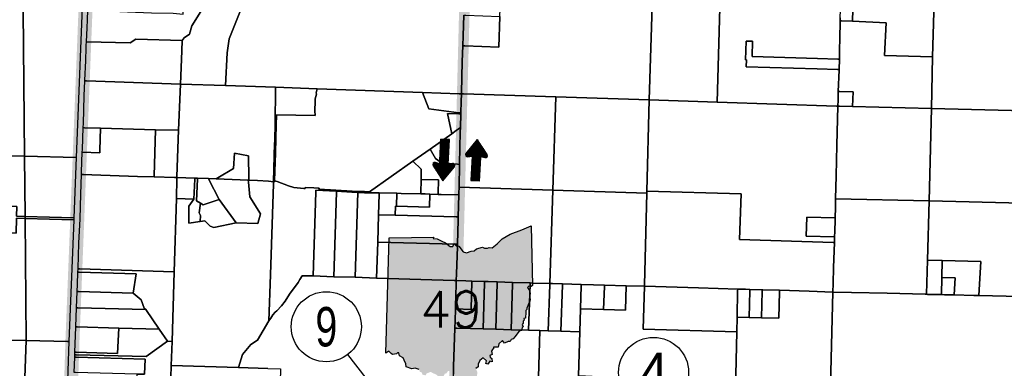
# Model space of a CAD drawing. Header units: feet. Extents: x 1267057 to 1687180, y 157668 to 661817.
# Tile 66 of 157: x 1326302 to 1340347, y 284711 to 289687. Entities that reach past the tile are written whole.
import ezdxf
from ezdxf.enums import TextEntityAlignment as Align

# ---------------------------------------------------------------- set-up
doc = ezdxf.new("R2010")
doc.units = ezdxf.units.FT
doc.header["$MEASUREMENT"] = 0
doc.linetypes.add('F', pattern=[0.15, 0.1, -0.05])
doc.linetypes.add('PHANTOM2', pattern=[1.25, 0.625, -0.125, 0.125, -0.125, 0.125, -0.125])
for name, color, linetype in [('61', 247, 'Continuous'), ('62', 247, 'Continuous'), ('CL-TICK-PI', 1, 'Continuous'), ('County_Land_Parcels_IDHS_', 247, 'Continuous'), ('Hatch-sign', 9, 'Continuous'), ('mercercounty', 247, 'Continuous'), ('SHEET', 4, 'Continuous'), ('SIGN', 9, 'Continuous')]:
    doc.layers.add(name, color=color, linetype=linetype)
doc.styles.get("Standard").update_dxf_attribs({"font": 'font31.shx'})
doc.styles.add('TXT', font='simplex.shx')

# ---------------------------------------------------------------- blocks, each defined once
blk = doc.blocks.new('*X15')
at = {"color": 0}
for p, q in [((1.506, 2.638), (1.627, 2.638)), ((1.523, 2.65), (1.63, 2.65)), ((1.54, 2.663), (1.633, 2.663)), ((1.557, 2.675), (1.635, 2.675)), ((1.575, 2.688), (1.636, 2.688)), ((1.592, 2.7), (1.63, 2.7)), ((1.42, 2.575), (1.923, 2.575)), ((1.434, 2.562), (1.923, 2.562)), ((1.437, 2.587), (1.923, 2.587)), ((1.451, 2.55), (1.923, 2.55)), ((1.454, 2.6), (1.923, 2.6)), ((1.469, 2.538), (1.923, 2.538)), ((1.471, 2.612), (1.923, 2.612)), ((1.486, 2.525), (1.923, 2.525)), ((1.488, 2.625), (1.923, 2.625)), ((1.503, 2.513), (1.627, 2.513)), ((1.52, 2.5), (1.629, 2.5)), ((1.538, 2.487), (1.632, 2.487)), ((1.555, 2.475), (1.635, 2.475)), ((1.572, 2.462), (1.637, 2.462)), ((1.589, 2.45), (1.632, 2.45))]:
    blk.add_line(p, q, dxfattribs=at)
blk = doc.blocks.new('arrow')
at = {"layer": 'SIGN', "color": 6}
for points in [[(1332292, 287632), (1332232, 287649, 0.691214), (1332199, 287605), (1332339, 287387), (1332503, 287588, 0.691214), (1332475, 287636), (1332413, 287625), (1332433, 287975), (1332311, 287981)], [(1332877, 287734), (1332937, 287718, 0.691214), (1332970, 287762), (1332829, 287979), (1332666, 287778, 0.691214), (1332694, 287731), (1332755, 287741), (1332736, 287392), (1332858, 287385)]]:
    blk.add_lwpolyline(points, format="xyb", close=True, dxfattribs=at)
for p, xscale, yscale, zscale, rotation in [((1335261, 285564), 1171.875000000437, 1171.875000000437, 1171.875000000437, 86.8866288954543), ((1329908, 289802), 1171.875000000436, 1171.875000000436, 1171.875000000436, 266.8866288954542)]:
    blk.add_blockref('*X15', p, dxfattribs=dict(at, xscale=xscale, yscale=yscale, zscale=zscale, rotation=rotation))

msp = doc.modelspace()

# ---------------------------------------------------------------- hatches: boundary and pattern name
at = {"layer": 'Hatch-sign'}
h = msp.add_hatch(color=256, dxfattribs=at)
h.dxf.hatch_style = 1
h.paths.add_polyline_path([(1332199, 286563), (1332259, 286559), (1332323, 286524), (1332377, 286501), (1332443, 286449), (1332482, 286450), (1332499, 286493), (1332529, 286460), (1332565, 286454), (1332627, 286375), (1332678, 286358), (1332740, 286385), (1332786, 286389), (1332819, 286416), (1332906, 286439), (1332931, 286425), (1332977, 286428), (1333000, 286438), (1333041, 286429), (1333112, 286489), (1333185, 286559), (1333297, 286625), (1333465, 286688), (1333598, 286745), (1333617, 285893), (1333598, 285881), (1333567, 285886), (1333547, 285863), (1333572, 285823), (1333584, 285781), (1333574, 285734), (1333584, 285696), (1333577, 285664), (1333558, 285632), (1333551, 285602), (1333535, 285570), (1333536, 285552), (1333521, 285537), (1333523, 285484), (1333516, 285455), (1333518, 285429), (1333493, 285422), (1333499, 285401), (1333483, 285385), (1333486, 285357), (1333468, 285339), (1333486, 285304), (1333472, 285292), (1333460, 285249), (1333427, 285240), (1333363, 285161), (1333340, 285130), (1333314, 285123), (1333300, 285092), (1333268, 285092), (1333220, 285071), (1333190, 285107), (1333135, 285063), (1333129, 285012), (1333061, 285014), (1333063, 284988), (1333048, 284980), (1333034, 284954), (1333042, 284908), (1333010, 284896), (1333014, 284870), (1333035, 284853), (1333044, 284802), (1333010, 284813), (1332982, 284769), (1332953, 284780), (1332962, 284816), (1332914, 284860), (1332868, 284825), (1332844, 284769), (1332844, 284731), (1332809, 284708), (1332831, 284655), (1332827, 284618), (1332828, 284583), (1332785, 284584), (1332759, 284490), (1332685, 284472), (1332634, 284461), (1332615, 284504), (1332578, 284527), (1332554, 284570), (1332501, 284576), (1332489, 284635), (1332483, 284683), (1332411, 284671), (1332391, 284642), (1332365, 284634), (1332350, 284604), (1332315, 284602), (1332277, 284588), (1332253, 284617), (1332191, 284646), (1332164, 284661), (1332106, 284637), (1332093, 284610), (1332047, 284622), (1332037, 284653), (1332009, 284662), (1332002, 284695), (1331943, 284712), (1331897, 284705), (1331817, 284732), (1331812, 284775), (1331785, 284827), (1331770, 284863), (1331720, 284891), (1331709, 284934), (1331693, 284933), (1331678, 284916), (1331622, 284908), (1331599, 284925), (1331567, 284955), (1331526, 284930), (1331572, 286572), (1332209, 286583)])

# ---------------------------------------------------------------- linework, layer by layer
at = {"layer": '61', "color": 5, "linetype": 'Continuous'}
msp.add_lwpolyline([(1332002, 284695), (1331943, 284712), (1331897, 284705), (1331817, 284732), (1331812, 284775), (1331785, 284827), (1331770, 284863), (1331720, 284891), (1331709, 284934), (1331693, 284933), (1331678, 284916), (1331622, 284908), (1331599, 284925), (1331567, 284955), (1331526, 284930), (1331572, 286572), (1331572, 286572), (1332209, 286583), (1332199, 286563), (1332259, 286559), (1332323, 286524), (1332377, 286501), (1332443, 286449), (1332482, 286450), (1332499, 286493), (1332529, 286460), (1332565, 286454), (1332627, 286375), (1332678, 286358), (1332740, 286385), (1332786, 286389), (1332819, 286416), (1332906, 286439), (1332931, 286425), (1332977, 286428), (1333000, 286438), (1333041, 286429), (1333112, 286489), (1333185, 286559), (1333297, 286625), (1333465, 286688), (1333598, 286745), (1333617, 285893), (1333598, 285881), (1333567, 285886), (1333547, 285863), (1333572, 285823), (1333584, 285781), (1333574, 285734), (1333584, 285696), (1333577, 285664), (1333558, 285632), (1333551, 285602), (1333535, 285570), (1333536, 285552), (1333521, 285537), (1333523, 285484), (1333516, 285455), (1333518, 285429), (1333493, 285422), (1333499, 285401), (1333483, 285385), (1333486, 285357), (1333468, 285339), (1333486, 285304), (1333472, 285292), (1333460, 285249), (1333427, 285240), (1333363, 285161), (1333340, 285130), (1333314, 285123), (1333300, 285092), (1333268, 285092), (1333220, 285071), (1333190, 285107), (1333135, 285063), (1333129, 285012), (1333061, 285014), (1333063, 284988), (1333048, 284980), (1333034, 284954), (1333042, 284908), (1333010, 284896), (1333014, 284870), (1333035, 284853), (1333044, 284802), (1333010, 284813), (1332982, 284769), (1332953, 284780), (1332962, 284816), (1332914, 284860), (1332868, 284825), (1332844, 284769), (1332844, 284731), (1332809, 284708)], dxfattribs=at)
at = {"layer": 'CL-TICK-PI', "color": 6, "linetype": 'PHANTOM2', "const_width": 200, "flags": 128}
msp.add_lwpolyline([(1328963, 338995), (1328144, 312777), (1327959, 307789), (1327677, 300888), (1327055, 285113), (1326941, 281532), (1326783, 276542), (1326661, 268879)], dxfattribs=at)
at = {"layer": 'CL-TICK-PI', "linetype": 'F', "const_width": 150, "flags": 128}
msp.add_lwpolyline([(1278726, 291441), (1278739, 292634), (1278808, 296860), (1278600, 297875), (1278338, 299105), (1278377, 299577), (1278522, 300170), (1278571, 300614), (1278640, 301882), (1278871, 311352), (1279266, 312724), (1280580, 317679), (1282289, 323400), (1282390, 323709), (1282544, 324030), (1282725, 324283), (1283316, 324565), (1283545, 324920), (1283560, 325733), (1283573, 327065), (1283549, 327583), (1283633, 328034), (1283710, 328291), (1286625, 328350), (1290460, 328288), (1294648, 328200), (1301632, 328078), (1305763, 328102), (1312042, 328020), (1318210, 327795), (1324062, 327717), (1326180, 327672), (1326669, 327727), (1326991, 327860), (1327316, 328079), (1327717, 328368), (1328057, 328647), (1328548, 328738), (1328767, 328730), (1328918, 328737), (1333724, 328617), (1333479, 321499), (1333267, 311918), (1333096, 304581), (1332834, 295133), (1332705, 292167), (1332522, 285003), (1332461, 283691), (1332481, 282511), (1332542, 282168), (1333163, 281444), (1333605, 281069), (1334712, 280781), (1334643, 280489), (1334608, 280252), (1334601, 280141)], dxfattribs=at)
at = {"layer": 'County_Land_Parcels_IDHS_'}
for points in [[(1326369, 287737), (1325050, 287753), (1325029, 289083), (1325008, 290403), (1325036, 290402), (1325261, 290396), (1325654, 290385), (1325659, 289886), (1325959, 289877), (1325954, 290377), (1326345, 290367), (1326345, 290347), (1326369, 287737)], [(1327109, 287721), (1326369, 287737), (1326345, 290347), (1326345, 290367), (1327214, 290348), (1327109, 287721)], [(1326378, 286879), (1326255, 286882), (1326260, 287022), (1325871, 287038), (1325862, 286654), (1326252, 286639), (1326256, 286852), (1326378, 286849), (1326394, 285107), (1325074, 285123), (1325059, 285123), (1325047, 286443), (1323741, 286448), (1323730, 287768), (1325050, 287753), (1326369, 287737), (1326378, 286879)], [(1327074, 286861), (1326378, 286879), (1326369, 287737), (1327109, 287721), (1327074, 286861)], [(1326378, 286879), (1326378, 286849), (1326256, 286852), (1326252, 286639), (1325862, 286654), (1325871, 287038), (1326260, 287022), (1326255, 286882), (1326378, 286879)], [(1327073, 286831), (1326378, 286849), (1326378, 286879), (1327074, 286861), (1327073, 286831)], [(1327003, 285093), (1326983, 285094), (1326394, 285107), (1326378, 286849), (1327073, 286831), (1327003, 285093)], [(1326306, 282587), (1326302, 282476), (1326299, 282402), (1326267, 282440), (1326259, 282449), (1326082, 282653), (1326001, 282747), (1325940, 282818), (1325800, 282981), (1325642, 283165), (1325592, 283225), (1325501, 283334), (1325322, 283536), (1325133, 283760), (1325031, 283881), (1325074, 285123), (1326394, 285107), (1326306, 282587)], [(1326918, 282581), (1326306, 282587), (1326394, 285107), (1326983, 285094), (1327003, 285093), (1326918, 282581)]]:
    msp.add_lwpolyline(points, close=True, dxfattribs=at)
at = {"layer": 'mercercounty'}
for points in [[(1335326, 289882), (1335368, 291212), (1338030, 291116), (1338050, 291115), (1338047, 290972), (1338046, 290935), (1338033, 290523), (1338018, 289967), (1337998, 289968), (1336296, 290031), (1336250, 288509), (1335283, 288541), (1335326, 289882)], [(1338005, 289672), (1338006, 289713), (1338017, 289936), (1338018, 289967), (1338033, 290523), (1338046, 290935), (1338066, 290935), (1338220, 290931), (1338369, 290927), (1338374, 291107), (1338878, 291094), (1338866, 290676), (1338212, 290692), (1338180, 289664), (1338025, 289671), (1338005, 289672)], [(1338180, 289664), (1338212, 290692), (1338866, 290676), (1338864, 290613), (1339367, 290600), (1339324, 289156), (1338639, 289174), (1338663, 289642), (1338180, 289664)], [(1340677, 289723), (1340639, 288388), (1339311, 288420), (1339324, 289156), (1339367, 290600), (1340701, 290566), (1340694, 290309), (1340693, 290279), (1340692, 290249), (1340677, 289723)], [(1328643, 290105), (1329026, 290091), (1328995, 289899), (1328941, 289880), (1328908, 289844), (1328759, 289598), (1328723, 289481), (1328650, 289430), (1328621, 289391), (1327958, 289409), (1327878, 289359), (1327254, 289369), (1327264, 289570), (1327268, 289686), (1327272, 289821), (1328184, 289786), (1328490, 289778), (1328632, 289768), (1328643, 290104), (1328643, 290105)], [(1333161, 289950), (1333991, 289924), (1335326, 289882), (1335283, 288541), (1333951, 288585), (1332633, 288629), (1332603, 288630), (1332603, 288645), (1332615, 289088), (1332623, 289314), (1332653, 289313), (1333137, 289295), (1333150, 289734), (1333161, 289950)], [(1332623, 289314), (1332629, 289458), (1332638, 289751), (1332668, 289750), (1333150, 289734), (1333137, 289295), (1332653, 289313), (1332623, 289314)], [(1339311, 288420), (1338183, 288447), (1338189, 288656), (1337999, 288660), (1337979, 288661), (1337990, 288966), (1337990, 288976), (1337994, 289126), (1337997, 289246), (1337997, 289266), (1338000, 289407), (1338005, 289672), (1338025, 289671), (1338180, 289664), (1338663, 289642), (1338639, 289174), (1339324, 289156), (1339311, 288420)], [(1327233, 288815), (1327233, 288826), (1327245, 289099), (1327251, 289292), (1327252, 289315), (1327252, 289322), (1327254, 289369), (1327878, 289359), (1327958, 289409), (1328621, 289391), (1328617, 289244), (1328595, 288768), (1327253, 288815), (1327233, 288815)], [(1337990, 288976), (1337970, 288976), (1337680, 288985), (1336667, 289013), (1336670, 289115), (1336655, 289115), (1336663, 289381), (1336756, 289379), (1336750, 289161), (1337684, 289135), (1337974, 289126), (1337994, 289126), (1337990, 288976)], [(1328566, 288108), (1328241, 288117), (1327457, 288139), (1327228, 288145), (1327208, 288146), (1327211, 288207), (1327224, 288598), (1327233, 288815), (1327253, 288815), (1328595, 288768), (1328566, 288108)], [(1328993, 287419), (1328837, 287426), (1328813, 287427), (1328801, 287427), (1328546, 287435), (1328546, 287450), (1328566, 288108), (1328595, 288768), (1329236, 288746), (1329950, 288722), (1329946, 288181), (1329941, 287990), (1329934, 287782), (1329927, 287524), (1329923, 287405), (1329923, 287392), (1329923, 287375), (1329849, 287383), (1329694, 287390), (1329573, 287398), (1329572, 287427), (1329566, 287745), (1329364, 287783), (1329353, 287563), (1329128, 287429), (1329105, 287415), (1328993, 287419)], [(1330547, 288701), (1330533, 288645), (1330534, 288622), (1330519, 288557), (1330516, 288525), (1330513, 288385), (1330516, 288319), (1329963, 288331), (1329962, 288180), (1329957, 287989), (1329950, 287781), (1329943, 287523), (1329939, 287388), (1329938, 287372), (1329926, 287375), (1329923, 287375), (1329923, 287392), (1329923, 287405), (1329927, 287524), (1329934, 287782), (1329941, 287990), (1329946, 288181), (1329950, 288722), (1330547, 288701)], [(1331910, 287667), (1331293, 287232), (1331222, 287233), (1331043, 287241), (1330735, 287260), (1330571, 287268), (1330572, 287283), (1330500, 287286), (1330376, 287292), (1330376, 287277), (1330354, 287278), (1330211, 287293), (1330136, 287314), (1329977, 287379), (1329939, 287388), (1329943, 287523), (1329950, 287781), (1329957, 287989), (1329962, 288180), (1329963, 288331), (1330516, 288319), (1330513, 288385), (1330516, 288525), (1330519, 288557), (1330534, 288622), (1330533, 288645), (1330547, 288701), (1332048, 288649), (1332136, 288414), (1332565, 288360), (1332595, 288356), (1332595, 288342), (1332565, 288343), (1332403, 288347), (1332466, 288060), (1332155, 287840), (1331910, 287667)], [(1332048, 288649), (1332573, 288631), (1332602, 288630), (1332603, 288630), (1332600, 288520), (1332595, 288356), (1332565, 288360), (1332136, 288414), (1332048, 288649)], [(1333907, 287255), (1332569, 287296), (1332577, 287621), (1332577, 287630), (1332587, 288085), (1332589, 288147), (1332595, 288342), (1332595, 288356), (1332600, 288520), (1332603, 288630), (1332633, 288629), (1333951, 288585), (1333907, 287255)], [(1337974, 288452), (1337975, 288538), (1337979, 288661), (1337999, 288660), (1338189, 288656), (1338183, 288447), (1337994, 288452), (1337974, 288452), (1337974, 288452)], [(1335248, 287213), (1333907, 287255), (1333951, 288585), (1335283, 288541), (1335249, 287242), (1335248, 287213)], [(1335283, 288541), (1336250, 288509), (1337954, 288453), (1337974, 288452), (1337960, 287898), (1337948, 287457), (1337941, 287129), (1337938, 287008), (1337934, 286857), (1337531, 286869), (1337523, 286599), (1337926, 286587), (1337925, 286537), (1337924, 286508), (1337904, 286508), (1336571, 286549), (1336592, 287200), (1335249, 287242), (1335283, 288541)], [(1332589, 288147), (1332558, 288125), (1332529, 288105), (1332529, 288104), (1332466, 288060), (1332403, 288347), (1332565, 288343), (1332595, 288342), (1332589, 288147)], [(1338183, 288447), (1339311, 288420), (1339274, 287100), (1337941, 287129), (1337948, 287457), (1337960, 287898), (1337974, 288452), (1337974, 288452), (1337994, 288452), (1338183, 288447)], [(1341966, 288357), (1341935, 287029), (1340615, 287069), (1340583, 285755), (1340582, 285735), (1340567, 285736), (1339984, 285751), (1340013, 286235), (1339463, 286249), (1339250, 286254), (1339274, 287100), (1340600, 287070), (1340639, 288388), (1341966, 288357)], [(1339274, 287100), (1339311, 288420), (1340639, 288388), (1340600, 287070), (1339274, 287100)], [(1328221, 287444), (1327981, 287449), (1327331, 287474), (1327212, 287478), (1327183, 287479), (1327184, 287514), (1327195, 287796), (1327444, 287789), (1327445, 287826), (1327457, 288139), (1328241, 288117), (1328221, 287459), (1328221, 287444)], [(1327195, 287796), (1327196, 287835), (1327208, 288146), (1327228, 288145), (1327457, 288139), (1327445, 287826), (1327444, 287789), (1327195, 287796)], [(1328241, 288117), (1328566, 288108), (1328546, 287450), (1328546, 287435), (1328510, 287436), (1328221, 287444), (1328221, 287459), (1328241, 288117)], [(1332155, 287840), (1332466, 288060), (1332529, 288104), (1332529, 288105), (1332558, 288125), (1332589, 288147), (1332587, 288085), (1332577, 287630), (1332577, 287621), (1332547, 287624), (1332319, 287644), (1332234, 287708), (1332155, 287840)], [(1332272, 287194), (1332273, 287209), (1332277, 287400), (1332027, 287408), (1332031, 287553), (1331910, 287667), (1332155, 287840), (1332234, 287708), (1332319, 287644), (1332547, 287624), (1332577, 287621), (1332569, 287296), (1332567, 287210), (1332566, 287189), (1332314, 287193), (1332272, 287194)], [(1329562, 287398), (1329105, 287415), (1329128, 287429), (1329353, 287563), (1329364, 287783), (1329566, 287745), (1329572, 287427), (1329573, 287398), (1329562, 287398)], [(1331293, 287232), (1331910, 287667), (1332031, 287553), (1332027, 287408), (1332023, 287216), (1332023, 287201), (1331744, 287208), (1331682, 287210), (1331432, 287214), (1331273, 287217), (1331293, 287232)], [(1328505, 286090), (1327155, 286133), (1327135, 286133), (1327135, 286137), (1327148, 286496), (1327163, 286845), (1327172, 287197), (1327183, 287479), (1327212, 287478), (1327331, 287474), (1327981, 287449), (1328221, 287444), (1328510, 287436), (1328546, 287435), (1328546, 287433), (1328546, 287420), (1328537, 287136), (1328505, 286090)], [(1328465, 284751), (1328476, 285095), (1328505, 286090), (1328537, 287136), (1328787, 287126), (1328713, 287028), (1328716, 286785), (1328876, 286808), (1328944, 286818), (1329021, 286738), (1329070, 286723), (1329390, 286788), (1329698, 286778), (1329738, 286916), (1329583, 287159), (1329565, 287367), (1329562, 287398), (1329573, 287398), (1329694, 287390), (1329849, 287383), (1329923, 287375), (1329922, 287361), (1329922, 287345), (1329880, 286048), (1329858, 285387), (1329693, 285114), (1329599, 285050), (1329478, 284907), (1329421, 284721), (1328465, 284751)], [(1328801, 287427), (1328800, 287412), (1328787, 287126), (1328537, 287136), (1328546, 287420), (1328546, 287433), (1328546, 287435), (1328801, 287427)], [(1328801, 287427), (1328813, 287427), (1328837, 287426), (1328837, 287411), (1328823, 287104), (1328879, 287070), (1328861, 286931), (1328882, 286893), (1328876, 286808), (1328716, 286785), (1328713, 287028), (1328787, 287126), (1328800, 287412), (1328801, 287427)], [(1328993, 287419), (1329000, 287404), (1329146, 287121), (1328917, 287046), (1328879, 287070), (1328823, 287104), (1328837, 287411), (1328837, 287426), (1328993, 287419)], [(1329105, 287415), (1329562, 287398), (1329565, 287367), (1329583, 287159), (1329738, 286916), (1329698, 286778), (1329390, 286788), (1329146, 287121), (1329000, 287404), (1328993, 287419), (1329105, 287415)], [(1330822, 287240), (1330527, 287255), (1330526, 287225), (1330487, 286029), (1330333, 286033), (1330299, 285979), (1330273, 285938), (1330152, 285770), (1330090, 285672), (1330035, 285601), (1329970, 285532), (1329944, 285511), (1329915, 285476), (1329885, 285425), (1329858, 285387), (1329880, 286048), (1329922, 287345), (1329922, 287361), (1329923, 287375), (1329926, 287375), (1329938, 287372), (1329939, 287388), (1329977, 287379), (1330136, 287314), (1330211, 287293), (1330354, 287278), (1330376, 287277), (1330376, 287292), (1330500, 287286), (1330572, 287283), (1330571, 287268), (1330735, 287260), (1331043, 287241), (1331222, 287233), (1331293, 287232), (1331273, 287217), (1331222, 287218), (1331127, 287222), (1331042, 287226), (1330822, 287240)], [(1332154, 287198), (1332086, 287200), (1332023, 287201), (1332023, 287216), (1332027, 287408), (1332277, 287400), (1332273, 287209), (1332272, 287194), (1332154, 287198)], [(1330487, 286029), (1330526, 287225), (1330527, 287255), (1330822, 287240), (1330822, 287225), (1330783, 286019), (1330487, 286029)], [(1331087, 286010), (1330783, 286019), (1330822, 287225), (1330822, 287240), (1331042, 287226), (1331127, 287222), (1331087, 286010)], [(1333907, 287255), (1333864, 285924), (1333622, 285929), (1333584, 285930), (1333333, 285938), (1333113, 285945), (1332983, 285949), (1332934, 285951), (1332754, 285957), (1332668, 285960), (1332530, 285964), (1332533, 286062), (1332545, 286446), (1332546, 286484), (1332556, 286830), (1332557, 286874), (1332566, 287189), (1332567, 287210), (1332569, 287296), (1333907, 287255)], [(1333907, 287255), (1335248, 287213), (1335214, 285903), (1335213, 285883), (1334954, 285890), (1334642, 285899), (1334488, 285904), (1334312, 285910), (1334044, 285918), (1333904, 285923), (1333864, 285924), (1333907, 287255)], [(1335248, 287213), (1335249, 287242), (1336592, 287200), (1336571, 286549), (1337904, 286508), (1337924, 286508), (1337911, 286148), (1337905, 285923), (1337902, 285799), (1337562, 285812), (1337140, 285825), (1336903, 285832), (1336894, 285832), (1336719, 285838), (1336656, 285840), (1336544, 285843), (1335986, 285858), (1335218, 285883), (1335213, 285883), (1335214, 285903), (1335248, 287213)], [(1329390, 286788), (1329070, 286723), (1329021, 286738), (1328944, 286818), (1328876, 286808), (1328882, 286893), (1328861, 286931), (1328879, 287070), (1328917, 287046), (1329146, 287121), (1329390, 286788)], [(1331087, 286010), (1331127, 287222), (1331222, 287218), (1331273, 287217), (1331432, 287214), (1331432, 287199), (1331422, 286900), (1331410, 286512), (1331393, 286000), (1331087, 286010)], [(1331682, 287210), (1331677, 287025), (1331662, 287025), (1331659, 286895), (1331658, 286895), (1331422, 286900), (1331432, 287199), (1331432, 287214), (1331682, 287210)], [(1332272, 287194), (1332314, 287193), (1332566, 287189), (1332557, 286874), (1332527, 286874), (1331659, 286895), (1331662, 287025), (1331677, 287025), (1332149, 287013), (1332154, 287198), (1332272, 287194)], [(1331682, 287210), (1331744, 287208), (1332023, 287201), (1332086, 287200), (1332154, 287198), (1332149, 287013), (1331677, 287025), (1331682, 287210)], [(1337902, 285799), (1337905, 285923), (1337911, 286148), (1337924, 286508), (1337925, 286537), (1337926, 286587), (1337928, 286662), (1337933, 286832), (1337934, 286857), (1337938, 287008), (1337941, 287129), (1339274, 287100), (1339250, 286254), (1339241, 285933), (1339236, 285768), (1339235, 285768), (1339217, 285768), (1338674, 285784), (1338168, 285795), (1337902, 285799)], [(1331410, 286512), (1331422, 286900), (1331658, 286895), (1331659, 286895), (1332527, 286874), (1332557, 286874), (1332556, 286830), (1332546, 286484), (1332516, 286485), (1331410, 286512)], [(1337926, 286587), (1337523, 286599), (1337531, 286869), (1337934, 286857), (1337933, 286832), (1337928, 286662), (1337926, 286587)], [(1331393, 286000), (1331410, 286512), (1332516, 286485), (1332546, 286484), (1332545, 286446), (1332533, 286062), (1332530, 285964), (1332500, 285965), (1331393, 286000)], [(1339236, 285768), (1339241, 285933), (1339250, 286254), (1339463, 286249), (1339456, 286007), (1339449, 285763), (1339253, 285767), (1339236, 285768)], [(1339630, 285759), (1339646, 286002), (1339456, 286007), (1339463, 286249), (1340013, 286235), (1339984, 285751), (1339914, 285752), (1339630, 285759)], [(1328293, 285271), (1328102, 285551), (1328076, 285571), (1328035, 285689), (1327920, 285786), (1327964, 286062), (1327152, 286083), (1327132, 286083), (1327135, 286133), (1327155, 286133), (1328505, 286090), (1328476, 285095), (1328411, 285097), (1328293, 285271)], [(1327920, 285786), (1327141, 285809), (1327121, 285810), (1327125, 285908), (1327132, 286083), (1327152, 286083), (1327964, 286062), (1327920, 285786)], [(1332530, 285964), (1332668, 285960), (1332754, 285957), (1332741, 285552), (1332518, 285559), (1332522, 285700), (1332530, 285964)], [(1339456, 286007), (1339646, 286002), (1339630, 285759), (1339617, 285759), (1339608, 285759), (1339498, 285762), (1339495, 285762), (1339449, 285763), (1339456, 286007)], [(1332912, 285274), (1332732, 285279), (1332539, 285285), (1332509, 285286), (1332513, 285390), (1332518, 285559), (1332741, 285552), (1332754, 285957), (1332934, 285951), (1332933, 285931), (1332912, 285274)], [(1332912, 285274), (1332933, 285931), (1332934, 285951), (1332983, 285949), (1333113, 285945), (1333113, 285925), (1333092, 285268), (1332912, 285274)], [(1333311, 285261), (1333092, 285268), (1333113, 285925), (1333113, 285945), (1333333, 285938), (1333333, 285918), (1333311, 285261)], [(1333311, 285261), (1333333, 285918), (1333333, 285938), (1333584, 285930), (1333584, 285910), (1333562, 285254), (1333311, 285261)], [(1333842, 285245), (1333720, 285249), (1333562, 285254), (1333584, 285910), (1333584, 285930), (1333622, 285929), (1333864, 285924), (1333863, 285904), (1333842, 285245)], [(1334022, 285240), (1333842, 285245), (1333863, 285904), (1333864, 285924), (1333904, 285923), (1334044, 285918), (1334043, 285898), (1334022, 285240)], [(1334292, 285232), (1334022, 285240), (1334043, 285898), (1334044, 285918), (1334312, 285910), (1334312, 285890), (1334302, 285561), (1334292, 285232)], [(1334292, 285232), (1334302, 285561), (1334632, 285551), (1334944, 285541), (1334954, 285890), (1335213, 285883), (1335196, 285272), (1336530, 285233), (1336493, 283589), (1336492, 283554), (1336276, 283424), (1336236, 283400), (1336045, 283282), (1336034, 283275), (1336018, 283265), (1335916, 283201), (1335861, 283202), (1335139, 283221), (1334640, 283234), (1334641, 283430), (1334643, 283676), (1334670, 284587), (1334274, 284603), (1334292, 285232)], [(1334312, 285910), (1334488, 285904), (1334642, 285899), (1334642, 285879), (1334632, 285551), (1334302, 285561), (1334312, 285890), (1334312, 285910)], [(1334632, 285551), (1334642, 285879), (1334642, 285899), (1334954, 285890), (1334944, 285541), (1334632, 285551)], [(1336535, 285443), (1336530, 285233), (1335196, 285272), (1335213, 285883), (1335218, 285883), (1335986, 285858), (1336544, 285843), (1336543, 285823), (1336535, 285443)], [(1336707, 285438), (1336535, 285443), (1336543, 285823), (1336544, 285843), (1336656, 285840), (1336719, 285838), (1336718, 285818), (1336707, 285438)], [(1336882, 285432), (1336707, 285438), (1336718, 285818), (1336719, 285838), (1336894, 285832), (1336893, 285812), (1336882, 285432)], [(1336882, 285432), (1336893, 285812), (1336894, 285832), (1336903, 285832), (1337140, 285825), (1337139, 285805), (1337132, 285425), (1336882, 285432)], [(1327112, 285573), (1327121, 285810), (1327141, 285809), (1327920, 285786), (1328035, 285689), (1328076, 285571), (1328102, 285551), (1327132, 285573), (1327112, 285573)], [(1337866, 284472), (1337902, 285799), (1338168, 285795), (1338674, 285784), (1339217, 285768), (1339235, 285768), (1339236, 285768), (1339253, 285767), (1339449, 285763), (1339495, 285762), (1339498, 285762), (1339608, 285759), (1339617, 285759), (1339630, 285759), (1339914, 285752), (1339984, 285751), (1340567, 285736), (1340567, 285716), (1340529, 284412), (1337886, 284472), (1337866, 284472)], [(1328293, 285271), (1327716, 285286), (1327122, 285302), (1327102, 285303), (1327112, 285573), (1327132, 285573), (1328102, 285551), (1328293, 285271)], [(1328293, 285271), (1328411, 285097), (1328104, 284879), (1327109, 284906), (1327089, 284906), (1327090, 284942), (1327110, 284941), (1327698, 284925), (1327716, 285286), (1328293, 285271)], [(1327090, 284942), (1327101, 285299), (1327102, 285303), (1327122, 285302), (1327716, 285286), (1327698, 284925), (1327110, 284941), (1327090, 284942)], [(1333311, 285261), (1333562, 285254), (1333720, 285249), (1333691, 284252), (1332478, 284297), (1332482, 284401), (1332488, 284629), (1332491, 284738), (1332499, 285013), (1332509, 285286), (1332539, 285285), (1332732, 285279), (1332912, 285274), (1333092, 285268), (1333311, 285261)], [(1334022, 285240), (1334292, 285232), (1334274, 284603), (1334264, 284251), (1334263, 284231), (1334247, 283687), (1333751, 283700), (1333738, 283258), (1333658, 283260), (1333691, 284252), (1333720, 285249), (1333842, 285245), (1334022, 285240)], [(1328476, 285095), (1328465, 284751), (1328455, 284408), (1328077, 284418), (1328078, 284443), (1327972, 284446), (1327979, 284629), (1328084, 284626), (1328092, 284843), (1327107, 284869), (1327087, 284870), (1327089, 284904), (1327089, 284906), (1327109, 284906), (1328104, 284879), (1328411, 285097), (1328476, 285095)], [(1327087, 284870), (1327107, 284869), (1328092, 284843), (1328084, 284626), (1327979, 284629), (1327098, 284653), (1327078, 284653), (1327087, 284870)], [(1328465, 284751), (1329421, 284721), (1329840, 284707), (1330022, 284702), (1329988, 283382), (1329987, 283364), (1329811, 283370), (1329035, 283393), (1329029, 283393), (1328425, 283411), (1328440, 283928), (1328455, 284408), (1328465, 284751)]]:
    msp.add_lwpolyline(points, close=True, dxfattribs=at)
for points in [[(1338006, 289713), (1338005, 289672), (1338000, 289407), (1337997, 289266), (1337997, 289246), (1337994, 289126), (1337974, 289126), (1337684, 289135), (1336750, 289161), (1336756, 289379), (1336663, 289381), (1336655, 289115), (1336670, 289115), (1336667, 289013), (1337680, 288985), (1337970, 288976), (1337990, 288976), (1337990, 288966), (1337979, 288661), (1337975, 288538), (1337974, 288452), (1337974, 288452), (1337954, 288453), (1336250, 288509), (1336296, 290031)], [(1329472, 289867), (1329291, 289414), (1329262, 289213), (1329236, 288746), (1328595, 288768), (1328617, 289244), (1328621, 289391), (1328650, 289430), (1328723, 289481), (1328759, 289598), (1328908, 289844)], [(1332638, 289751), (1332629, 289458), (1332623, 289314), (1332615, 289088), (1332603, 288645), (1332603, 288630), (1332602, 288630), (1332573, 288631), (1332048, 288649), (1330547, 288701), (1330547, 288701), (1329950, 288722), (1329236, 288746), (1329262, 289213), (1329291, 289414), (1329472, 289867)], [(1329840, 284707), (1329421, 284721), (1329478, 284907), (1329599, 285050), (1329693, 285114), (1329858, 285387), (1329885, 285425), (1329915, 285476), (1329944, 285511), (1329970, 285532), (1330035, 285601), (1330090, 285672), (1330152, 285770), (1330273, 285938), (1330299, 285979), (1330333, 286033), (1330487, 286029), (1330783, 286019), (1331087, 286010), (1331087, 286010), (1331393, 286000), (1332500, 285965), (1332530, 285964), (1332522, 285700), (1332518, 285559), (1332513, 285390), (1332509, 285286), (1332499, 285013), (1332491, 284738), (1332488, 284629)], [(1336493, 283589), (1336530, 285233), (1336535, 285443), (1336535, 285443), (1336707, 285438), (1336882, 285432), (1337132, 285425), (1337139, 285805), (1337140, 285825), (1337562, 285812), (1337902, 285799), (1337866, 284472)]]:
    msp.add_lwpolyline(points, dxfattribs=at)
at = {"layer": 'SHEET'}
msp.add_lwpolyline([(1331946, 283662), (1330982, 284910)], dxfattribs=at)
for centre in [(1330676, 285305), (1335344, 284653)]:
    msp.add_circle(centre, 500, dxfattribs=at)

# ---------------------------------------------------------------- block references
at = {"layer": 'SIGN'}
msp.add_blockref('arrow', (0, 0), dxfattribs=at)

# ---------------------------------------------------------------- texts
at = {"layer": '62', "color": 5, "linetype": 'Continuous', "style": 'TXT'}
msp.add_attdef('49', text='202', height=517.5, dxfattribs=at).set_placement((1332460, 285555), align=Align.MIDDLE)
at = {"layer": 'SHEET', "width": 0.75}
msp.add_text('9', height=562, dxfattribs=at).set_placement((1330676, 285305), align=Align.MIDDLE_CENTER)
at = {"layer": 'SHEET'}
msp.add_text('4', height=562, dxfattribs=at).set_placement((1335344, 284653), align=Align.MIDDLE_CENTER)

doc.saveas('drawing.dxf')
